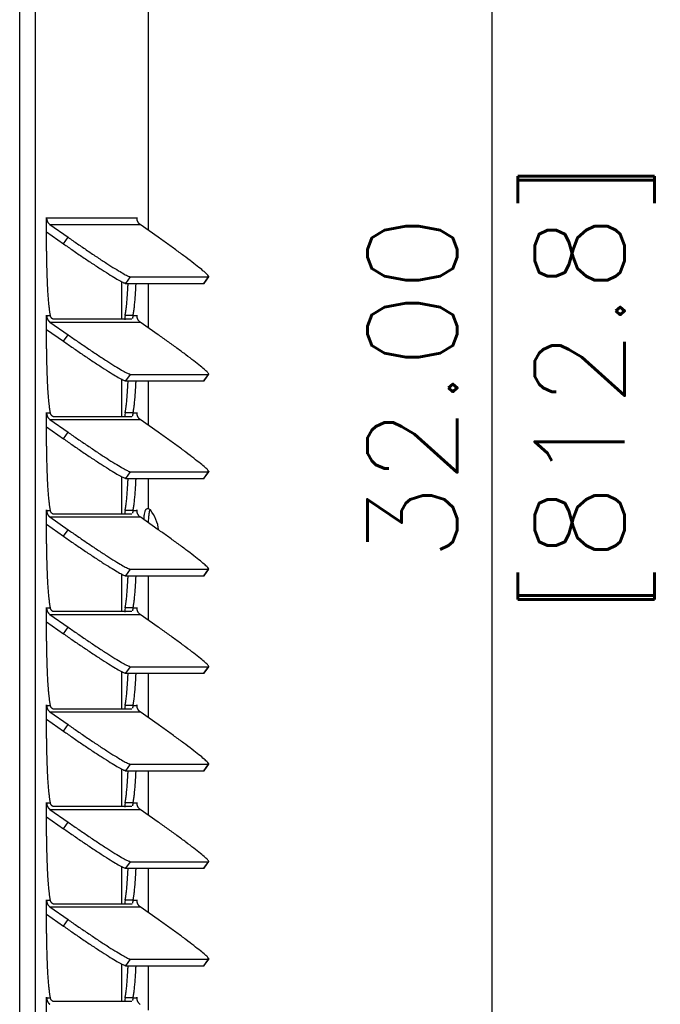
# Model space of a CAD drawing. Header units: inches. Extents: x -1 to 102, y 3 to 82.
# Tile 6 of 19: x 32.41 to 37.05, y 47.51 to 54.64. Entities that reach past the tile are written whole.
import ezdxf

# ---------------------------------------------------------------- set-up
doc = ezdxf.new("R2010")
doc.units = ezdxf.units.IN
doc.header["$LTSCALE"] = 12
doc.header["$MEASUREMENT"] = 0
doc.header["$PDSIZE"] = -1
doc.linetypes.add('SLD-Solid', pattern=[0])
doc.layers.add('DIMENSIONS', color=140, linetype='SLD-Solid', lineweight=25)
doc.layers.add('DIMENSIONS @ 1', color=140, linetype='SLD-Solid', lineweight=25)
doc.styles.add('ROMANS', font='romans.shx')
doc.dimstyles.new('FSTD1', dxfattribs={"dimtxt": 0.65, "dimasz": 0.7, "dimexe": 0.5, "dimexo": 0.5, "dimgap": 0.25, "dimtad": 1, "dimzin": 1, "dimdsep": 46, "dimtxsty": 'ROMANS', "dimcen": 0.5, "dimadec": 0, "dimazin": 0, "dimtfac": 1, "dimtmove": 0, "dimatfit": 3, "dimfxl": 0, "dimtolj": 1, "dimarcsym": 0})

# ---------------------------------------------------------------- blocks, each defined once
blk = doc.blocks.new('*D111')
at = {"layer": 'Defpoints', "color": 0}
for p in [(33.234, 67.9722), (33.3476, 35.9727), (35.832, 35.9727)]:
    blk.add_point(p, dxfattribs=at)
at = {"layer": 'DIMENSIONS', "color": 0, "lineweight": -2}
for p, q in [((33.734, 67.9722), (36.332, 67.9722)), ((35.832, 67.2722), (35.832, 36.6727)), ((33.8476, 35.9727), (36.332, 35.9727))]:
    blk.add_line(p, q, dxfattribs=at)
at = {"layer": 'DIMENSIONS', "color": 0}
for points in [[(35.7153, 67.2722), (35.9487, 67.2722), (35.832, 67.9722)], [(35.7153, 36.6727), (35.9487, 36.6727), (35.832, 35.9727)]]:
    blk.add_solid(points, dxfattribs=at)
at = {"layer": 'DIMENSIONS', "color": 0, "char_height": 0.65, "attachment_point": 5, "rotation": 90, "style": 'ROMANS'}
for s, insert in [('\\A1;[812.8]', (36.5772, 51.9724)), ('\\A1;32.00', (35.257, 51.9724))]:
    blk.add_mtext(s, dxfattribs=dict(at, insert=insert))

msp = doc.modelspace()

# ---------------------------------------------------------------- linework, layer by layer
for p, q in [((32.414, 35.9727), (32.414, 65.5282)), ((32.5295, 35.9727), (32.5295, 65.5282)), ((33.3476, 53.1118), (33.3476, 57.7093)), ((32.6081, 53.2027), (32.6087, 53.2027)), ((32.6081, 52.9617), (32.6081, 53.2027)), ((32.6087, 53.2027), (33.2613, 53.2027)), ((33.2613, 53.2027), (33.2618, 53.2027)), ((33.2618, 53.2027), (33.2618, 53.1949)), ((32.6333, 53.1551), (32.7645, 53.0629)), ((32.6333, 53.1551), (33.2859, 53.1551)), ((33.4172, 53.0629), (33.2859, 53.1551)), ((32.6081, 53.102), (32.7314, 53.0154)), ((32.7314, 53.0154), (32.7645, 53.0629)), ((33.183, 52.7286), (33.2161, 52.7761)), ((33.2161, 52.7761), (33.7816, 52.7761)), ((33.7485, 52.7286), (33.7816, 52.7761)), ((33.7505, 52.7293), (33.7837, 52.7768)), ((33.1513, 52.7417), (33.1513, 52.4694)), ((33.183, 52.7286), (33.7485, 52.7286)), ((33.3476, 52.4059), (33.3476, 52.7286)), ((32.6081, 52.4968), (32.6087, 52.4968)), ((32.6081, 52.2558), (32.6081, 52.4968)), ((32.6087, 52.4968), (32.6348, 52.4968)), ((33.2351, 52.4968), (33.1773, 52.4968)), ((33.2351, 52.4968), (33.2613, 52.4968)), ((33.2613, 52.4968), (33.2618, 52.4968)), ((33.2618, 52.4968), (33.2618, 52.489)), ((32.6333, 52.4493), (32.7645, 52.357)), ((32.6333, 52.4493), (33.2859, 52.4493)), ((33.2246, 52.4694), (32.6591, 52.4694)), ((33.4172, 52.357), (33.2859, 52.4493)), ((32.6081, 52.3961), (32.7314, 52.3095)), ((32.7314, 52.3095), (32.7645, 52.357)), ((33.183, 52.0227), (33.2161, 52.0702)), ((33.2161, 52.0702), (33.7816, 52.0702)), ((33.7485, 52.0227), (33.7816, 52.0702)), ((33.7505, 52.0235), (33.7837, 52.071)), ((33.1513, 52.0359), (33.1513, 51.7635)), ((33.183, 52.0227), (33.7485, 52.0227)), ((33.3476, 51.7), (33.3476, 52.0227)), ((32.6081, 51.7909), (32.6087, 51.7909)), ((32.6081, 51.5499), (32.6081, 51.7909)), ((32.6087, 51.7909), (32.6348, 51.7909)), ((33.2351, 51.7909), (33.1773, 51.7909)), ((33.2351, 51.7909), (33.2613, 51.7909)), ((33.2613, 51.7909), (33.2618, 51.7909)), ((33.2618, 51.7909), (33.2618, 51.7831)), ((32.6333, 51.7434), (32.7645, 51.6511)), ((32.6333, 51.7434), (33.2859, 51.7434)), ((33.2246, 51.7635), (32.6591, 51.7635)), ((33.4172, 51.6511), (33.2859, 51.7434)), ((32.6081, 51.6903), (32.7314, 51.6036)), ((32.7314, 51.6036), (32.7645, 51.6511)), ((33.183, 51.3168), (33.2161, 51.3643)), ((33.2161, 51.3643), (33.7816, 51.3643)), ((33.7485, 51.3168), (33.7816, 51.3643)), ((33.7505, 51.3176), (33.7837, 51.3651)), ((33.1513, 51.33), (33.1513, 51.0576)), ((33.183, 51.3168), (33.7485, 51.3168)), ((33.3476, 51.0958), (33.3476, 51.3168)), ((32.6081, 51.085), (32.6087, 51.085)), ((32.6081, 50.844), (32.6081, 51.085)), ((32.6087, 51.085), (32.6348, 51.085)), ((33.2246, 51.0576), (32.6591, 51.0576)), ((33.2351, 51.085), (33.1773, 51.085)), ((33.2351, 51.085), (33.2613, 51.085)), ((33.2613, 51.085), (33.2618, 51.085)), ((33.2618, 51.085), (33.2618, 51.0772)), ((32.6333, 51.0375), (32.7645, 50.9453)), ((32.6333, 51.0375), (33.2859, 51.0375)), ((33.4172, 50.9453), (33.2859, 51.0375)), ((32.6081, 50.9844), (32.7314, 50.8977)), ((32.7314, 50.8977), (32.7645, 50.9453)), ((33.183, 50.611), (33.2161, 50.6585)), ((33.2161, 50.6585), (33.7816, 50.6585)), ((33.7485, 50.611), (33.7816, 50.6585)), ((33.7505, 50.6117), (33.7837, 50.6592)), ((33.1513, 50.6241), (33.1513, 50.3517)), ((33.183, 50.611), (33.7485, 50.611)), ((33.3476, 50.2882), (33.3476, 50.611)), ((32.6081, 50.3791), (32.6087, 50.3791)), ((32.6081, 50.1381), (32.6081, 50.3791)), ((32.6087, 50.3791), (32.6348, 50.3791)), ((33.2246, 50.3517), (32.6591, 50.3517)), ((33.2351, 50.3791), (33.1773, 50.3791)), ((33.2351, 50.3791), (33.2613, 50.3791)), ((33.2613, 50.3791), (33.2618, 50.3791)), ((33.2618, 50.3791), (33.2618, 50.3713)), ((32.6081, 50.2785), (32.7314, 50.1919)), ((32.6333, 50.3316), (32.7645, 50.2394)), ((32.6333, 50.3316), (33.2859, 50.3316)), ((33.4172, 50.2394), (33.2859, 50.3316)), ((32.7314, 50.1919), (32.7645, 50.2394)), ((33.1513, 49.9182), (33.1513, 49.6458)), ((33.183, 49.9051), (33.2161, 49.9526)), ((33.2161, 49.9526), (33.7816, 49.9526)), ((33.7485, 49.9051), (33.7816, 49.9526)), ((33.7505, 49.9058), (33.7837, 49.9533)), ((33.183, 49.9051), (33.7485, 49.9051)), ((33.3476, 49.5823), (33.3476, 49.9051)), ((32.6081, 49.6732), (32.6087, 49.6732)), ((32.6081, 49.4322), (32.6081, 49.6732)), ((32.6087, 49.6732), (32.6348, 49.6732)), ((33.2246, 49.6458), (32.6591, 49.6458)), ((33.2351, 49.6732), (33.1773, 49.6732)), ((33.2351, 49.6732), (33.2613, 49.6732)), ((33.2613, 49.6732), (33.2618, 49.6732)), ((33.2618, 49.6732), (33.2618, 49.6655)), ((32.6081, 49.5726), (32.7314, 49.486)), ((32.6333, 49.6257), (32.7645, 49.5335)), ((32.6333, 49.6257), (33.2859, 49.6257)), ((33.4172, 49.5335), (33.2859, 49.6257)), ((32.7314, 49.486), (32.7645, 49.5335)), ((33.1513, 49.2123), (33.1513, 48.94)), ((33.183, 49.1992), (33.2161, 49.2467)), ((33.2161, 49.2467), (33.7816, 49.2467)), ((33.7485, 49.1992), (33.7816, 49.2467)), ((33.7505, 49.1999), (33.7837, 49.2474)), ((33.183, 49.1992), (33.7485, 49.1992)), ((33.3476, 48.8765), (33.3476, 49.1992)), ((32.6081, 48.9674), (32.6087, 48.9674)), ((32.6081, 48.7264), (32.6081, 48.9674)), ((32.6087, 48.9674), (32.6348, 48.9674)), ((32.6333, 48.9199), (32.7645, 48.8276)), ((32.6333, 48.9199), (33.2859, 48.9199)), ((33.2246, 48.94), (32.6591, 48.94)), ((33.2351, 48.9674), (33.1773, 48.9674)), ((33.2351, 48.9674), (33.2613, 48.9674)), ((33.2613, 48.9674), (33.2618, 48.9674)), ((33.2618, 48.9674), (33.2618, 48.9596)), ((33.4172, 48.8276), (33.2859, 48.9199)), ((32.6081, 48.8667), (32.7314, 48.7801)), ((32.7314, 48.7801), (32.7645, 48.8276)), ((33.1513, 48.5064), (33.1513, 48.2341)), ((33.183, 48.4933), (33.2161, 48.5408)), ((33.183, 48.4933), (33.7485, 48.4933)), ((33.2161, 48.5408), (33.7816, 48.5408)), ((33.3476, 48.1706), (33.3476, 48.4933)), ((33.7485, 48.4933), (33.7816, 48.5408)), ((33.7505, 48.494), (33.7837, 48.5416)), ((32.6081, 48.2615), (32.6087, 48.2615)), ((32.6081, 48.0205), (32.6081, 48.2615)), ((32.6087, 48.2615), (32.6348, 48.2615)), ((32.6333, 48.214), (32.7645, 48.1217)), ((32.6333, 48.214), (33.2859, 48.214)), ((33.2246, 48.2341), (32.6591, 48.2341)), ((33.2351, 48.2615), (33.1773, 48.2615)), ((33.2351, 48.2615), (33.2613, 48.2615)), ((33.2613, 48.2615), (33.2618, 48.2615)), ((33.2618, 48.2615), (33.2618, 48.2537)), ((33.4172, 48.1217), (33.2859, 48.214)), ((32.6081, 48.1609), (32.7314, 48.0742)), ((32.7314, 48.0742), (32.7645, 48.1217)), ((33.1513, 47.8006), (33.1513, 47.5282)), ((33.183, 47.7874), (33.2161, 47.8349)), ((33.183, 47.7874), (33.7485, 47.7874)), ((33.2161, 47.8349), (33.7816, 47.8349)), ((33.3476, 47.4647), (33.3476, 47.7874)), ((33.7485, 47.7874), (33.7816, 47.8349)), ((33.7505, 47.7882), (33.7837, 47.8357)), ((32.6081, 47.5556), (32.6087, 47.5556)), ((32.6081, 47.3146), (32.6081, 47.5556)), ((32.6087, 47.5556), (32.6348, 47.5556)), ((33.2246, 47.5282), (32.6591, 47.5282)), ((33.2351, 47.5556), (33.1773, 47.5556)), ((33.2351, 47.5556), (33.2613, 47.5556)), ((33.2613, 47.5556), (33.2618, 47.5556)), ((33.2618, 47.5556), (33.2618, 47.5478))]:
    msp.add_line(p, q)
msp.add_arc((33.1205, 50.9027), 0.3031, 7.56968, 37.71253)
for points, weights in [([(32.6087, 53.2027), (32.6087, 53.2057), (32.6084, 53.2057), (32.6081, 53.2057), (32.6081, 53.2027)], [1, 0.707106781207, 1, 0.707106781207, 1]), ([(33.2618, 53.2027), (33.2618, 53.2057), (33.2615, 53.2057), (33.2613, 53.2057), (33.2613, 53.2027)], [1, 0.707106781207, 1, 0.707106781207, 1]), ([(32.6087, 52.4968), (32.6087, 52.4998), (32.6084, 52.4998), (32.6081, 52.4998), (32.6081, 52.4968)], [1, 0.707106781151, 1, 0.707106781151, 1]), ([(33.2618, 52.4968), (33.2618, 52.4998), (33.2615, 52.4998), (33.2613, 52.4998), (33.2613, 52.4968)], [1, 0.707106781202, 1, 0.707106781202, 1]), ([(32.6087, 51.7909), (32.6087, 51.7939), (32.6084, 51.7939), (32.6081, 51.7939), (32.6081, 51.7909)], [1, 0.707106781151, 1, 0.707106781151, 1]), ([(33.2618, 51.7909), (33.2618, 51.7939), (33.2615, 51.7939), (33.2613, 51.7939), (33.2613, 51.7909)], [1, 0.707106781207, 1, 0.707106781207, 1]), ([(32.6087, 51.085), (32.6087, 51.088), (32.6084, 51.088), (32.6081, 51.088), (32.6081, 51.085)], [1, 0.707106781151, 1, 0.707106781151, 1]), ([(33.2618, 51.085), (33.2618, 51.088), (33.2615, 51.088), (33.2613, 51.088), (33.2613, 51.085)], [1, 0.707106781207, 1, 0.707106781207, 1]), ([(32.6087, 50.3791), (32.6087, 50.3821), (32.6084, 50.3821), (32.6081, 50.3821), (32.6081, 50.3791)], [1, 0.707106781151, 1, 0.707106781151, 1]), ([(33.2618, 50.3791), (33.2618, 50.3821), (33.2615, 50.3821), (33.2613, 50.3821), (33.2613, 50.3791)], [1, 0.707106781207, 1, 0.707106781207, 1]), ([(32.6087, 49.6732), (32.6087, 49.6762), (32.6084, 49.6762), (32.6081, 49.6762), (32.6081, 49.6732)], [1, 0.707106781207, 1, 0.707106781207, 1]), ([(33.2618, 49.6732), (33.2618, 49.6762), (33.2615, 49.6762), (33.2613, 49.6762), (33.2613, 49.6732)], [1, 0.707106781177, 1, 0.707106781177, 1]), ([(32.6087, 48.9674), (32.6087, 48.9704), (32.6084, 48.9704), (32.6081, 48.9704), (32.6081, 48.9674)], [1, 0.707106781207, 1, 0.707106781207, 1]), ([(33.2618, 48.9674), (33.2618, 48.9704), (33.2615, 48.9704), (33.2613, 48.9704), (33.2613, 48.9674)], [1, 0.707106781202, 1, 0.707106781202, 1]), ([(32.6087, 48.2615), (32.6087, 48.2645), (32.6084, 48.2645), (32.6081, 48.2645), (32.6081, 48.2615)], [1, 0.707106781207, 1, 0.707106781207, 1]), ([(33.2618, 48.2615), (33.2618, 48.2645), (33.2615, 48.2645), (33.2613, 48.2645), (33.2613, 48.2615)], [1, 0.707106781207, 1, 0.707106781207, 1]), ([(32.6087, 47.5556), (32.6087, 47.5586), (32.6084, 47.5586), (32.6081, 47.5586), (32.6081, 47.5556)], [1, 0.707106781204, 1, 0.707106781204, 1]), ([(33.2618, 47.5556), (33.2618, 47.5586), (33.2615, 47.5586), (33.2613, 47.5586), (33.2613, 47.5556)], [1, 0.707106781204, 1, 0.707106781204, 1])]:
    msp.add_rational_spline(points, weights, degree=2, knots=[0, 0, 0, 0.5, 0.5, 1, 1, 1])
for points, weights in [([(32.6087, 53.2027), (32.6087, 53.1725), (32.6333, 53.1551)], [1, 0.88701083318, 1]), ([(33.2613, 53.2027), (33.2613, 53.1725), (33.2859, 53.1551)], [1, 0.887010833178, 1]), ([(32.7645, 53.0629), (33.1725, 52.7761), (33.2161, 52.7761)], [1, 0.707106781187, 1]), ([(33.7816, 52.7761), (33.8252, 52.7761), (33.4172, 53.0629)], [1, 0.707106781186, 1]), ([(32.7314, 53.0154), (33.1394, 52.7286), (33.183, 52.7286)], [1, 0.707106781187, 1]), ([(32.6081, 52.9617), (32.6081, 52.6284), (32.6348, 52.4968)], [1, 0.835123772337, 1]), ([(33.1773, 52.4968), (33.1918, 52.5682), (33.1991, 52.7286)], [1, 0.941712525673, 1]), ([(33.2351, 52.4968), (33.2496, 52.5682), (33.2568, 52.7286)], [1, 0.941712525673, 1]), ([(33.7485, 52.7286), (33.75, 52.7286), (33.7505, 52.7293)], [1, 0.999360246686, 1]), ([(32.6087, 52.4968), (32.6087, 52.4666), (32.6333, 52.4493)], [1, 0.887010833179, 1]), ([(33.2613, 52.4968), (33.2613, 52.4666), (33.2859, 52.4493)], [1, 0.887010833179, 1]), ([(32.7645, 52.357), (33.1725, 52.0702), (33.2161, 52.0702)], [1, 0.707106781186, 1]), ([(33.7816, 52.0702), (33.8252, 52.0702), (33.4172, 52.357)], [1, 0.707106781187, 1]), ([(32.7314, 52.3095), (33.1394, 52.0227), (33.183, 52.0227)], [1, 0.707106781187, 1]), ([(32.6081, 52.2558), (32.6081, 51.9225), (32.6348, 51.7909)], [1, 0.835123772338, 1]), ([(33.1773, 51.7909), (33.1918, 51.8623), (33.1991, 52.0227)], [1, 0.941712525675, 1]), ([(33.2351, 51.7909), (33.2496, 51.8623), (33.2568, 52.0227)], [1, 0.941712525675, 1]), ([(33.7485, 52.0227), (33.75, 52.0227), (33.7505, 52.0235)], [1, 0.999360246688, 1]), ([(32.6087, 51.7909), (32.6087, 51.7607), (32.6333, 51.7434)], [1, 0.88701083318, 1]), ([(33.2613, 51.7909), (33.2613, 51.7607), (33.2859, 51.7434)], [1, 0.88701083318, 1]), ([(32.7645, 51.6511), (33.1725, 51.3643), (33.2161, 51.3643)], [1, 0.707106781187, 1]), ([(33.7816, 51.3643), (33.8252, 51.3643), (33.4172, 51.6511)], [1, 0.707106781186, 1]), ([(32.7314, 51.6036), (33.1394, 51.3168), (33.183, 51.3168)], [1, 0.707106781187, 1]), ([(32.6081, 51.5499), (32.6081, 51.2166), (32.6348, 51.085)], [1, 0.835123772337, 1]), ([(33.1773, 51.085), (33.1918, 51.1564), (33.1991, 51.3168)], [1, 0.941712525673, 1]), ([(33.2351, 51.085), (33.2496, 51.1564), (33.2568, 51.3168)], [1, 0.941712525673, 1]), ([(33.7485, 51.3168), (33.75, 51.3168), (33.7505, 51.3176)], [1, 0.999360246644, 1]), ([(32.6087, 51.085), (32.6087, 51.0548), (32.6333, 51.0375)], [1, 0.887010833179, 1]), ([(33.2613, 51.085), (33.2613, 51.0548), (33.2859, 51.0375)], [1, 0.887010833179, 1]), ([(33.3593, 51.089), (33.3494, 51.0954), (33.3444, 50.9964)], [1, 0.852405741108, 1]), ([(33.3603, 51.0881), (33.3598, 51.0887), (33.3593, 51.089)], [1, 0.999605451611, 1]), ([(32.7645, 50.9453), (33.1725, 50.6585), (33.2161, 50.6585)], [1, 0.707106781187, 1]), ([(33.7816, 50.6585), (33.8252, 50.6585), (33.4172, 50.9453)], [1, 0.707106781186, 1]), ([(32.6081, 50.844), (32.6081, 50.5107), (32.6348, 50.3791)], [1, 0.835123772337, 1]), ([(32.7314, 50.8977), (33.1394, 50.611), (33.183, 50.611)], [1, 0.707106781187, 1]), ([(33.1773, 50.3791), (33.1918, 50.4505), (33.1991, 50.611)], [1, 0.941712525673, 1]), ([(33.2351, 50.3791), (33.2496, 50.4505), (33.2568, 50.611)], [1, 0.941712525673, 1]), ([(33.7485, 50.611), (33.75, 50.611), (33.7505, 50.6117)], [1, 0.999360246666, 1]), ([(32.6087, 50.3791), (32.6087, 50.3489), (32.6333, 50.3316)], [1, 0.887010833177, 1]), ([(33.2613, 50.3791), (33.2613, 50.3489), (33.2859, 50.3316)], [1, 0.887010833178, 1]), ([(32.7645, 50.2394), (33.1725, 49.9526), (33.2161, 49.9526)], [1, 0.707106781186, 1]), ([(33.7816, 49.9526), (33.8252, 49.9526), (33.4172, 50.2394)], [1, 0.707106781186, 1]), ([(32.6081, 50.1381), (32.6081, 49.8048), (32.6348, 49.6732)], [1, 0.835123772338, 1]), ([(32.7314, 50.1919), (33.1394, 49.9051), (33.183, 49.9051)], [1, 0.707106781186, 1]), ([(33.1773, 49.6732), (33.1918, 49.7446), (33.1991, 49.9051)], [1, 0.941712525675, 1]), ([(33.2351, 49.6732), (33.2496, 49.7446), (33.2568, 49.9051)], [1, 0.941712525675, 1]), ([(33.7485, 49.9051), (33.75, 49.9051), (33.7505, 49.9058)], [1, 0.999360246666, 1]), ([(32.6087, 49.6732), (32.6087, 49.6431), (32.6333, 49.6257)], [1, 0.887010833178, 1]), ([(33.2613, 49.6732), (33.2613, 49.6431), (33.2859, 49.6257)], [1, 0.887010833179, 1]), ([(32.7645, 49.5335), (33.1725, 49.2467), (33.2161, 49.2467)], [1, 0.707106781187, 1]), ([(33.7816, 49.2467), (33.8252, 49.2467), (33.4172, 49.5335)], [1, 0.707106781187, 1]), ([(32.6081, 49.4322), (32.6081, 49.099), (32.6348, 48.9674)], [1, 0.835123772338, 1]), ([(32.7314, 49.486), (33.1394, 49.1992), (33.183, 49.1992)], [1, 0.707106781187, 1]), ([(33.1773, 48.9674), (33.1918, 49.0387), (33.1991, 49.1992)], [1, 0.941712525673, 1]), ([(33.2351, 48.9674), (33.2496, 49.0387), (33.2568, 49.1992)], [1, 0.941712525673, 1]), ([(33.7485, 49.1992), (33.75, 49.1992), (33.7505, 49.1999)], [1, 0.999360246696, 1]), ([(32.6087, 48.9674), (32.6087, 48.9372), (32.6333, 48.9199)], [1, 0.887010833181, 1]), ([(33.2613, 48.9674), (33.2613, 48.9372), (33.2859, 48.9199)], [1, 0.887010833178, 1]), ([(32.7314, 48.7801), (33.1394, 48.4933), (33.183, 48.4933)], [1, 0.707106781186, 1]), ([(32.7645, 48.8276), (33.1725, 48.5408), (33.2161, 48.5408)], [1, 0.707106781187, 1]), ([(33.7816, 48.5408), (33.8252, 48.5408), (33.4172, 48.8276)], [1, 0.707106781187, 1]), ([(32.6081, 48.7264), (32.6081, 48.3931), (32.6348, 48.2615)], [1, 0.835123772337, 1]), ([(33.1773, 48.2615), (33.1918, 48.3329), (33.1991, 48.4933)], [1, 0.941712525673, 1]), ([(33.2351, 48.2615), (33.2496, 48.3329), (33.2568, 48.4933)], [1, 0.941712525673, 1]), ([(33.7485, 48.4933), (33.75, 48.4933), (33.7505, 48.494)], [1, 0.999360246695, 1]), ([(32.6087, 48.2615), (32.6087, 48.2313), (32.6333, 48.214)], [1, 0.887010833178, 1]), ([(33.2613, 48.2615), (33.2613, 48.2313), (33.2859, 48.214)], [1, 0.887010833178, 1]), ([(32.7314, 48.0742), (33.1394, 47.7874), (33.183, 47.7874)], [1, 0.707106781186, 1]), ([(32.7645, 48.1217), (33.1725, 47.8349), (33.2161, 47.8349)], [1, 0.707106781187, 1]), ([(33.7816, 47.8349), (33.8252, 47.8349), (33.4172, 48.1217)], [1, 0.707106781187, 1]), ([(32.6081, 48.0205), (32.6081, 47.6872), (32.6348, 47.5556)], [1, 0.835123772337, 1]), ([(33.1773, 47.5556), (33.1918, 47.627), (33.1991, 47.7874)], [1, 0.941712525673, 1]), ([(33.2351, 47.5556), (33.2496, 47.627), (33.2568, 47.7874)], [1, 0.941712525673, 1]), ([(33.7485, 47.7874), (33.75, 47.7874), (33.7505, 47.7882)], [1, 0.999360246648, 1]), ([(32.6087, 47.5556), (32.6087, 47.5254), (32.6333, 47.5081)], [1, 0.887010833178, 1]), ([(33.2613, 47.5556), (33.2613, 47.5254), (33.2859, 47.5081)], [1, 0.887010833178, 1])]:
    msp.add_rational_spline(points, weights, degree=2)
for points, knots in [([(32.6591, 52.4694), (32.6586, 52.4694), (32.6575, 52.4695), (32.6558, 52.47), (32.6538, 52.4709), (32.6517, 52.4722), (32.6495, 52.4738), (32.6468, 52.4762), (32.6437, 52.4796), (32.6403, 52.4843), (32.6371, 52.4899), (32.6356, 52.4945), (32.6348, 52.4968)], [0, 0, 0, 0, 0.084504, 0.168959, 0.253313, 0.337518, 0.421525, 0.505283, 0.630349, 0.754591, 0.877857, 1, 1, 1, 1]), ([(33.1773, 52.4968), (33.176, 52.4874), (33.1757, 52.4791), (33.1758, 52.47), (33.1758, 52.468), (33.1759, 52.4661)], [0, 0, 0, 0, 0.25, 0.25, 0.3263492, 0.3263492, 0.3263492, 0.3263492]), ([(33.2351, 52.4968), (33.2347, 52.4955), (33.234, 52.4928), (33.2332, 52.4892), (33.2325, 52.4859), (33.2319, 52.483), (33.2314, 52.4803), (33.231, 52.4779), (33.2306, 52.4766), (33.2305, 52.4759)], [0, 0, 0, 0, 0.0696543, 0.1396947, 0.2100946, 0.2808272, 0.3518643, 0.4231772, 0.4947368, 0.4947368, 0.4947368, 0.4947368]), ([(33.2268, 52.4699), (33.2267, 52.4698), (33.2261, 52.4695), (33.2253, 52.4694), (33.2246, 52.4694)], [0.8576445, 0.8576445, 0.8576445, 0.8576445, 0.8732639, 1, 1, 1, 1]), ([(32.6591, 51.7635), (32.6586, 51.7635), (32.6575, 51.7636), (32.6558, 51.7641), (32.6538, 51.765), (32.6517, 51.7663), (32.6495, 51.7679), (32.6468, 51.7703), (32.6437, 51.7737), (32.6403, 51.7784), (32.6371, 51.7841), (32.6356, 51.7886), (32.6348, 51.7909)], [0, 0, 0, 0, 0.084504, 0.168959, 0.253313, 0.337518, 0.421525, 0.505283, 0.630349, 0.754591, 0.877857, 1, 1, 1, 1]), ([(33.1773, 51.7909), (33.176, 51.7815), (33.1757, 51.7733), (33.1758, 51.7642), (33.1758, 51.7622), (33.1759, 51.7603)], [0, 0, 0, 0, 0.25, 0.25, 0.3263492, 0.3263492, 0.3263492, 0.3263492]), ([(33.2351, 51.7909), (33.2347, 51.7896), (33.234, 51.7869), (33.2332, 51.7834), (33.2325, 51.7801), (33.2319, 51.7771), (33.2314, 51.7744), (33.231, 51.772), (33.2306, 51.7707), (33.2305, 51.77)], [0, 0, 0, 0, 0.0696543, 0.1396947, 0.2100946, 0.2808272, 0.3518643, 0.4231772, 0.4947368, 0.4947368, 0.4947368, 0.4947368]), ([(33.2268, 51.764), (33.2267, 51.7639), (33.2261, 51.7636), (33.2253, 51.7636), (33.2246, 51.7635)], [0.8576445, 0.8576445, 0.8576445, 0.8576445, 0.8732639, 1, 1, 1, 1]), ([(32.6591, 51.0576), (32.6586, 51.0576), (32.6575, 51.0577), (32.6558, 51.0583), (32.6538, 51.0591), (32.6517, 51.0604), (32.6495, 51.062), (32.6468, 51.0644), (32.6437, 51.0678), (32.6403, 51.0725), (32.6371, 51.0782), (32.6356, 51.0827), (32.6348, 51.085)], [0, 0, 0, 0, 0.084504, 0.168959, 0.253313, 0.337518, 0.421525, 0.505283, 0.630349, 0.754591, 0.877857, 1, 1, 1, 1]), ([(33.1773, 51.085), (33.176, 51.0756), (33.1757, 51.0674), (33.1758, 51.0583), (33.1758, 51.0563), (33.1759, 51.0544)], [0, 0, 0, 0, 0.25, 0.25, 0.3263492, 0.3263492, 0.3263492, 0.3263492]), ([(33.2268, 51.0581), (33.2267, 51.0581), (33.2261, 51.0578), (33.2253, 51.0577), (33.2246, 51.0576)], [0.8576445, 0.8576445, 0.8576445, 0.8576445, 0.8732639, 1, 1, 1, 1]), ([(33.2351, 51.085), (33.2347, 51.0837), (33.234, 51.0811), (33.2332, 51.0775), (33.2325, 51.0742), (33.2319, 51.0712), (33.2314, 51.0685), (33.231, 51.0662), (33.2306, 51.0648), (33.2305, 51.0641)], [0, 0, 0, 0, 0.0696543, 0.1396947, 0.2100946, 0.2808272, 0.3518643, 0.4231772, 0.4947368, 0.4947368, 0.4947368, 0.4947368]), ([(33.354, 51.0932), (33.3524, 51.0943), (33.3487, 51.0968), (33.3394, 51.0974), (33.331, 51.094), (33.3254, 51.0888), (33.3216, 51.0826), (33.3185, 51.0739), (33.3155, 51.059), (33.313, 51.0388), (33.3118, 51.0246), (33.3115, 51.0203)], [0, 0, 0, 0, 0.0251432, 0.0645254, 0.1023509, 0.1367197, 0.177435, 0.2490035, 0.383927, 0.5216081, 0.5776711, 0.5776711, 0.5776711, 0.5776711]), ([(32.6591, 50.3517), (32.6586, 50.3517), (32.6575, 50.3518), (32.6558, 50.3524), (32.6538, 50.3533), (32.6517, 50.3545), (32.6495, 50.3562), (32.6468, 50.3585), (32.6437, 50.3619), (32.6403, 50.3667), (32.6371, 50.3723), (32.6356, 50.3769), (32.6348, 50.3791)], [0, 0, 0, 0, 0.084504, 0.168959, 0.253313, 0.337518, 0.421525, 0.505283, 0.630349, 0.754591, 0.877857, 1, 1, 1, 1]), ([(33.1773, 50.3791), (33.176, 50.3697), (33.1757, 50.3615), (33.1758, 50.3524), (33.1758, 50.3504), (33.1759, 50.3485)], [0, 0, 0, 0, 0.25, 0.25, 0.3263492, 0.3263492, 0.3263492, 0.3263492]), ([(33.2268, 50.3522), (33.2267, 50.3522), (33.2261, 50.3519), (33.2253, 50.3518), (33.2246, 50.3517)], [0.8576445, 0.8576445, 0.8576445, 0.8576445, 0.8732639, 1, 1, 1, 1]), ([(33.2351, 50.3791), (33.2347, 50.3778), (33.234, 50.3752), (33.2332, 50.3716), (33.2325, 50.3683), (33.2319, 50.3653), (33.2314, 50.3626), (33.231, 50.3603), (33.2306, 50.3589), (33.2305, 50.3583)], [0, 0, 0, 0, 0.0696543, 0.1396947, 0.2100946, 0.2808272, 0.3518643, 0.4231772, 0.4947368, 0.4947368, 0.4947368, 0.4947368]), ([(32.6591, 49.6458), (32.6586, 49.6459), (32.6575, 49.6459), (32.6558, 49.6465), (32.6538, 49.6474), (32.6517, 49.6486), (32.6495, 49.6503), (32.6468, 49.6526), (32.6437, 49.656), (32.6403, 49.6608), (32.6371, 49.6664), (32.6356, 49.671), (32.6348, 49.6732)], [0, 0, 0, 0, 0.084504, 0.168959, 0.253313, 0.337518, 0.421525, 0.505283, 0.630349, 0.754591, 0.877857, 1, 1, 1, 1]), ([(33.1773, 49.6732), (33.176, 49.6639), (33.1757, 49.6556), (33.1758, 49.6465), (33.1758, 49.6445), (33.1759, 49.6426)], [0, 0, 0, 0, 0.25, 0.25, 0.3263492, 0.3263492, 0.3263492, 0.3263492]), ([(33.2268, 49.6463), (33.2267, 49.6463), (33.2261, 49.646), (33.2253, 49.6459), (33.2246, 49.6458)], [0.8576445, 0.8576445, 0.8576445, 0.8576445, 0.8732639, 1, 1, 1, 1]), ([(33.2351, 49.6732), (33.2347, 49.6719), (33.234, 49.6693), (33.2332, 49.6657), (33.2325, 49.6624), (33.2319, 49.6594), (33.2314, 49.6568), (33.231, 49.6544), (33.2306, 49.653), (33.2305, 49.6524)], [0, 0, 0, 0, 0.0696543, 0.1396947, 0.2100946, 0.2808272, 0.3518643, 0.4231772, 0.4947368, 0.4947368, 0.4947368, 0.4947368]), ([(32.6591, 48.94), (32.6586, 48.94), (32.6575, 48.9401), (32.6558, 48.9406), (32.6538, 48.9415), (32.6517, 48.9428), (32.6495, 48.9444), (32.6468, 48.9468), (32.6437, 48.9501), (32.6403, 48.9549), (32.6371, 48.9605), (32.6356, 48.9651), (32.6348, 48.9674)], [0, 0, 0, 0, 0.084504, 0.168959, 0.253313, 0.337518, 0.421525, 0.505283, 0.630349, 0.754591, 0.877857, 1, 1, 1, 1]), ([(33.1773, 48.9674), (33.176, 48.958), (33.1757, 48.9497), (33.1758, 48.9406), (33.1758, 48.9386), (33.1759, 48.9367)], [0, 0, 0, 0, 0.25, 0.25, 0.3263492, 0.3263492, 0.3263492, 0.3263492]), ([(33.2268, 48.9404), (33.2267, 48.9404), (33.2261, 48.9401), (33.2253, 48.94), (33.2246, 48.94)], [0.8576445, 0.8576445, 0.8576445, 0.8576445, 0.8732639, 1, 1, 1, 1]), ([(33.2351, 48.9674), (33.2347, 48.966), (33.234, 48.9634), (33.2332, 48.9598), (33.2325, 48.9565), (33.2319, 48.9536), (33.2314, 48.9509), (33.231, 48.9485), (33.2306, 48.9471), (33.2305, 48.9465)], [0, 0, 0, 0, 0.0696543, 0.1396947, 0.2100946, 0.2808272, 0.3518643, 0.4231772, 0.4947368, 0.4947368, 0.4947368, 0.4947368]), ([(32.6591, 48.2341), (32.6586, 48.2341), (32.6575, 48.2342), (32.6558, 48.2347), (32.6538, 48.2356), (32.6517, 48.2369), (32.6495, 48.2385), (32.6468, 48.2409), (32.6437, 48.2443), (32.6403, 48.249), (32.6371, 48.2547), (32.6356, 48.2592), (32.6348, 48.2615)], [0, 0, 0, 0, 0.084504, 0.168959, 0.253313, 0.337518, 0.421525, 0.505283, 0.630349, 0.754591, 0.877857, 1, 1, 1, 1]), ([(33.1773, 48.2615), (33.176, 48.2521), (33.1757, 48.2438), (33.1758, 48.2348), (33.1758, 48.2327), (33.1759, 48.2309)], [0, 0, 0, 0, 0.25, 0.25, 0.3263492, 0.3263492, 0.3263492, 0.3263492]), ([(33.2268, 48.2346), (33.2267, 48.2345), (33.2261, 48.2342), (33.2253, 48.2341), (33.2246, 48.2341)], [0.8576445, 0.8576445, 0.8576445, 0.8576445, 0.8732639, 1, 1, 1, 1]), ([(33.2351, 48.2615), (33.2347, 48.2602), (33.234, 48.2575), (33.2332, 48.2539), (33.2325, 48.2507), (33.2319, 48.2477), (33.2314, 48.245), (33.231, 48.2426), (33.2306, 48.2413), (33.2305, 48.2406)], [0, 0, 0, 0, 0.0696543, 0.1396947, 0.2100946, 0.2808272, 0.3518643, 0.4231772, 0.4947368, 0.4947368, 0.4947368, 0.4947368]), ([(32.6591, 47.5282), (32.6586, 47.5282), (32.6575, 47.5283), (32.6558, 47.5288), (32.6538, 47.5297), (32.6517, 47.531), (32.6495, 47.5326), (32.6468, 47.535), (32.6437, 47.5384), (32.6403, 47.5431), (32.6371, 47.5488), (32.6356, 47.5533), (32.6348, 47.5556)], [0, 0, 0, 0, 0.084504, 0.168959, 0.253313, 0.337518, 0.421525, 0.505283, 0.630349, 0.754591, 0.877857, 1, 1, 1, 1]), ([(33.1773, 47.5556), (33.176, 47.5462), (33.1757, 47.538), (33.1758, 47.5289), (33.1758, 47.5269), (33.1759, 47.525)], [0, 0, 0, 0, 0.25, 0.25, 0.3263492, 0.3263492, 0.3263492, 0.3263492]), ([(33.2268, 47.5287), (33.2267, 47.5286), (33.2261, 47.5283), (33.2253, 47.5283), (33.2246, 47.5282)], [0.8576445, 0.8576445, 0.8576445, 0.8576445, 0.8732639, 1, 1, 1, 1]), ([(33.2351, 47.5556), (33.2347, 47.5543), (33.234, 47.5516), (33.2332, 47.5481), (33.2325, 47.5448), (33.2319, 47.5418), (33.2314, 47.5391), (33.231, 47.5367), (33.2306, 47.5354), (33.2305, 47.5347)], [0, 0, 0, 0, 0.0696543, 0.1396947, 0.2100946, 0.2808272, 0.3518643, 0.4231772, 0.4947368, 0.4947368, 0.4947368, 0.4947368])]:
    msp.add_open_spline(points, degree=3, knots=knots)

# ---------------------------------------------------------------- dimensions: what is measured, and where the dimension line sits
at = {"layer": 'DIMENSIONS @ 1'}
dim = msp.add_linear_dim(base=(35.832, 35.9727), p1=(33.234, 67.9722), p2=(33.3476, 35.9727), angle=90, dimstyle='FSTD1', override={"dimscale": 1, "dimpost": '\\X', "dimtix": 0, "dimtofl": 1, "dimtmove": 0, "dimatfit": 3}, dxfattribs=at)
dim.commit()
dim.dimension.update_dxf_attribs({"geometry": '*D111', "text_midpoint": (35.832, 51.9724)})

doc.saveas('drawing.dxf')
